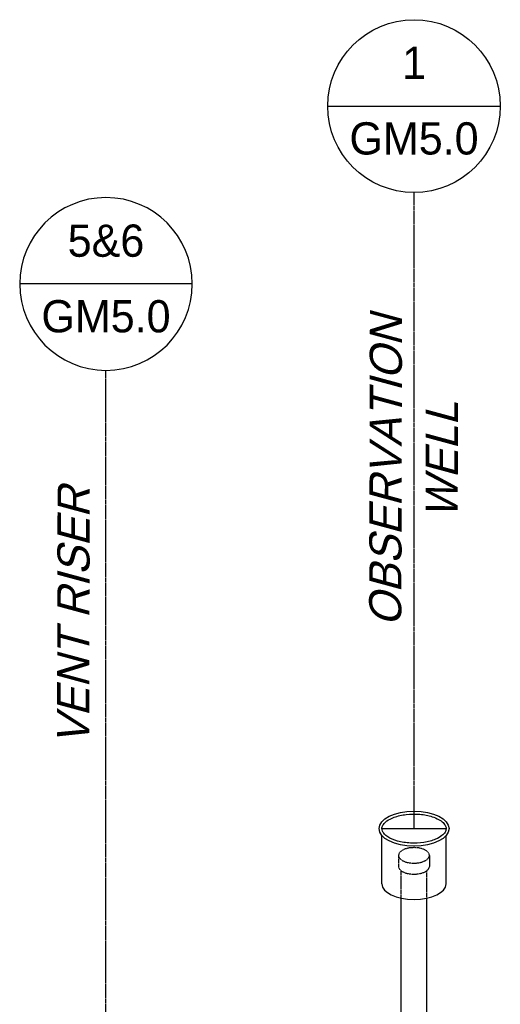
# Model space of a CAD drawing. Extents: x -15886 to -11493, y 1975 to 5059.
# Tile 8 of 47: x -14270 to -14136, y 2802 to 3077. Entities that reach past the tile are written whole.
import ezdxf
from ezdxf.enums import TextEntityAlignment as Align

# ---------------------------------------------------------------- set-up
doc = ezdxf.new("R2010")
doc.units = 0
doc.header["$MEASUREMENT"] = 0
doc.linetypes.add('CENTER1', pattern=[0.6625, 0.5, -0.075, 0.0125, -0.075])
doc.linetypes.add('HIDDEN5', pattern=[0.05, 0.025, -0.025])
doc.layers.get('0').update_dxf_attribs({"linetype": 'CONTINUOUS'})
doc.layers.get('DEFPOINTS').update_dxf_attribs({"linetype": 'CONTINUOUS'})
for name, color, linetype in [('CENTERLINE', 3, 'CENTER1'), ('RISERS', 3, 'CONTINUOUS'), ('TAG', 3, 'CONTINUOUS'), ('TEXT', 3, 'CONTINUOUS')]:
    doc.layers.add(name, color=color, linetype=linetype)
doc.styles.add('ISO1', font='SIMPFRAC.shx', dxfattribs={"width": 0.85, "oblique": 15})
doc.styles.add('SIMPFRAC', font='simpfrac')

# ---------------------------------------------------------------- blocks, each defined once
blk = doc.blocks.new('KEY-DETAIL')
blk.add_line((-0.1911, 0), (0.1911, 0))
blk.add_circle((0, 0), 0.1911)
at = {"style": 'SIMPFRAC'}
for tag, p in [('DETAIL', (0, 0.1314)), ('SHEET', (0, -0.0358))]:
    blk.add_attdef(tag, text='', height=0.0781, dxfattribs=at).set_placement(p, align=Align.TOP_CENTER)

msp = doc.modelspace()

# ---------------------------------------------------------------- linework, layer by layer
at = {"layer": 'CENTERLINE', "color": 3, "linetype": 'CENTER1'}
for p, q in [((-14159.81, 2850.86, 0), (-14159.81, 3028.55, 0)), ((-14245.93, 2749.35, 0), (-14245.93, 2978.87, 0))]:
    msp.add_line(p, q, dxfattribs=at)
at = {"layer": 'DEFPOINTS'}
msp.add_line((-14168.79, 2850.86, 0), (-14150.84, 2850.86, 0), dxfattribs=at)
at = {"layer": 'RISERS', "linetype": 'Continuous'}
for p, q in [((-14168.79, 2835.41, 0), (-14168.79, 2848.9, 0)), ((-14150.84, 2835.41, 0), (-14150.84, 2848.9, 0)), ((-14163.41, 2751, 0), (-14163.41, 2831.4, 0)), ((-14156.21, 2757.33, 0), (-14156.21, 2831.4, 0))]:
    msp.add_line(p, q, dxfattribs=at)
at = {"layer": 'RISERS', "color": 7, "linetype": 'HIDDEN5'}
for p, q in [((-14164.14, 2843.37, 0), (-14164.14, 2840.29, 0)), ((-14155.5, 2843.39, 0), (-14155.5, 2840.31, 0)), ((-14163.41, 2831.41, 0), (-14163.41, 2839.17, 0)), ((-14156.21, 2831.36, 0), (-14156.21, 2839.14, 0))]:
    msp.add_line(p, q, dxfattribs=at)
at = {"layer": 'RISERS', "color": 7, "linetype": 'HIDDEN5', "elevation": 0}
msp.add_lwpolyline([(-14159.83, 2845.54, 0.05), (-14161.57, 2845.37, 0.06), (-14162.89, 2844.9, 0.1), (-14163.87, 2844.11, 0.17), (-14164.14, 2843.37, 0.17), (-14163.87, 2842.65, 0.1), (-14162.88, 2841.86, 0.06), (-14161.56, 2841.39, 0.05), (-14159.82, 2841.22, 0.05), (-14158.07, 2841.4, 0.06), (-14156.76, 2841.87, 0.1), (-14155.77, 2842.67, 0.17), (-14155.5, 2843.39, 0.17), (-14155.77, 2844.13, 0.1), (-14156.77, 2844.92, 0.06), (-14158.08, 2845.38, 0.05)], format="xyb", close=True, dxfattribs=at)
msp.add_lwpolyline([(-14164.14, 2840.29, 0.17), (-14163.86, 2839.57, 0.1), (-14162.87, 2838.76, 0.06), (-14161.56, 2838.32, 0.05), (-14159.81, 2838.14, 0.05), (-14158.07, 2838.33, 0.06), (-14156.75, 2838.78, 0.1), (-14155.76, 2839.59, 0.17), (-14155.5, 2840.31, 0.17)], format="xyb", dxfattribs=at)
at = {"layer": 'RISERS'}
msp.add_ellipse((-14159.81, 2850.86, 0), major_axis=(-9.79, 0), ratio=0.499687, dxfattribs=at)
msp.add_ellipse((-14159.81, 2835.41, 0), major_axis=(8.98, 0), ratio=0.485856, start_param=3.141593, end_param=6.283185, dxfattribs=at)
msp.add_open_spline([(-14168.79, 2850.86, 0), (-14168.79, 2850.62, 0), (-14168.74, 2850.39, 0), (-14168.52, 2849.88, 0), (-14168.34, 2849.62, 0), (-14167.85, 2849.09, 0), (-14167.54, 2848.83, 0), (-14166.44, 2848.11, 0), (-14165.49, 2847.69, 0), (-14163.31, 2847.07, 0), (-14162.08, 2846.88, 0), (-14159.56, 2846.74, 0), (-14158.27, 2846.8, 0), (-14155.85, 2847.17, 0), (-14154.73, 2847.48, 0), (-14153.07, 2848.19, 0), (-14152.46, 2848.54, 0), (-14151.62, 2849.23, 0), (-14151.33, 2849.55, 0), (-14150.96, 2850.16, 0), (-14150.86, 2850.45, 0), (-14150.82, 2851.01, 0), (-14150.87, 2851.29, 0), (-14151.13, 2851.89, 0), (-14151.36, 2852.21, 0), (-14152.01, 2852.84, 0), (-14152.44, 2853.15, 0), (-14153.46, 2853.71, 0), (-14154.06, 2853.97, 0), (-14155.76, 2854.52, 0), (-14156.96, 2854.76, 0), (-14159.45, 2854.97, 0), (-14160.74, 2854.96, 0), (-14163.2, 2854.66, 0), (-14164.36, 2854.39, 0), (-14166.15, 2853.73, 0), (-14166.84, 2853.38, 0), (-14167.81, 2852.68, 0), (-14168.15, 2852.34, 0), (-14168.61, 2851.7, 0), (-14168.73, 2851.39, 0), (-14168.78, 2851.02, 0), (-14168.79, 2850.94, 0), (-14168.79, 2850.86, 0)], degree=3, knots=[0, 0, 0, 0, 0.217112, 0.217112, 0.434225, 0.434225, 0.651337, 0.651337, 1.057335, 1.057335, 1.463333, 1.463333, 1.869331, 1.869331, 2.275329, 2.275329, 2.587137, 2.587137, 2.845189, 2.845189, 3.103241, 3.103241, 3.361294, 3.361294, 3.619346, 3.619346, 3.877398, 3.877398, 4.13545, 4.13545, 4.540089, 4.540089, 4.944729, 4.944729, 5.349368, 5.349368, 5.675074, 5.675074, 5.942396, 5.942396, 6.209717, 6.209717, 6.283185, 6.283185, 6.283185, 6.283185], dxfattribs=at)

# ---------------------------------------------------------------- block references
at = {"layer": 'TAG'}
ref = msp.add_blockref('KEY-DETAIL', (-14159.81, 3052.68, 0), dxfattribs=dict(at, xscale=126.2697858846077, yscale=126.2697858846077, zscale=126.2697858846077))
ref.add_attrib('SHEET', 'GM5.0', dxfattribs={"layer": '0', "height": 9, "style": 'SIMPFRAC'}).set_placement((-14159.81, 3048.16, 0), align=Align.TOP_CENTER)
ref.add_attrib('DETAIL', '1', dxfattribs={"layer": '0', "height": 9, "style": 'SIMPFRAC'}).set_placement((-14159.81, 3069.28, 0), align=Align.TOP_CENTER)
ref = msp.add_blockref('KEY-DETAIL', (-14245.93, 3003, 0), dxfattribs=dict(at, xscale=-126.2697858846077, yscale=126.2697858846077, zscale=126.2697858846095))
ref.add_attrib('SHEET', 'GM5.0', dxfattribs={"height": 9, "style": 'SIMPFRAC'}).set_placement((-14245.93, 2998.48, 0), align=Align.TOP_CENTER)
ref.add_attrib('DETAIL', '5&6', dxfattribs={"layer": '0', "height": 9, "style": 'SIMPFRAC'}).set_placement((-14245.93, 3019.6, 0), align=Align.TOP_CENTER)

# ---------------------------------------------------------------- texts
at = {"layer": 'TEXT', "style": 'ISO1', "oblique": 15}
for s, p in [('OBSERVATION', (-14163.36, 2907.33, 0)), ('WELL', (-14147.59, 2937.33, 0)), ('VENT RISER', (-14250.64, 2874.12, 0))]:
    msp.add_text(s, height=9, rotation=89.8643, dxfattribs=at).set_placement(p)

doc.saveas('drawing.dxf')
